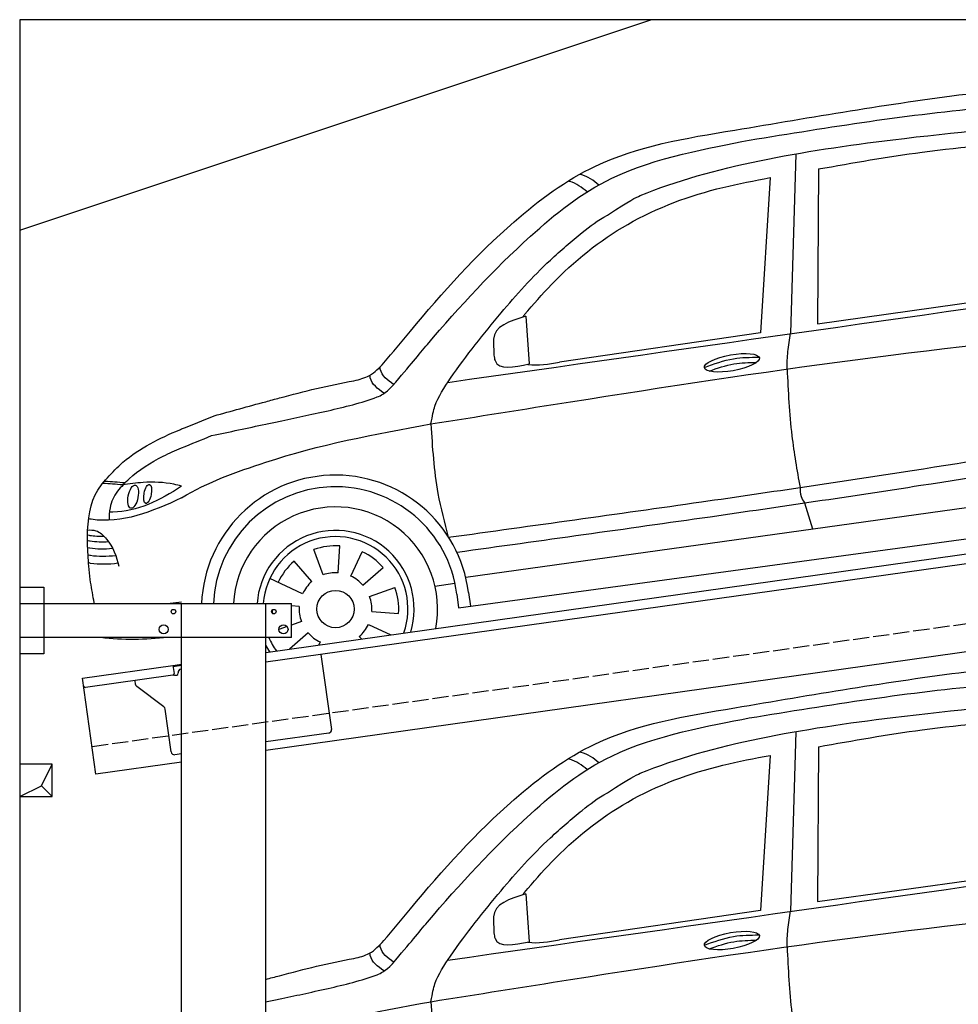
# Model space of a CAD drawing. Extents: x 524 to 6324, y 265 to 5590.
# Tile 2 of 3: x 524 to 3424, y 2548 to 5590. Entities that reach past the tile are written whole.
import ezdxf

# ---------------------------------------------------------------- set-up
doc = ezdxf.new("R2010")
doc.units = 0
doc.header["$LTSCALE"] = 10
doc.header["$MEASUREMENT"] = 0
doc.linetypes.add('GEN3', pattern=[6.25, 5, -1.25])
doc.layers.get('0').update_dxf_attribs({"linetype": 'CONTINUOUS'})
for name, color, linetype in [('3', 6, 'GEN3'), ('BREAKTHROUGH', 1, 'CONTINUOUS'), ('CAR', 1, 'CONTINUOUS')]:
    doc.layers.add(name, color=color, linetype=linetype)
doc.layers.add('AM_0', color=7, linetype='CONTINUOUS', lineweight=30)

# ---------------------------------------------------------------- blocks, each defined once
blk = doc.blocks.new('CAR_EG')
at = {"layer": 'CAR'}
for p, q in [((33784.9, 2644.9), (33768.8, 2090.9)), ((33855.2, 2598.7), (33852.2, 2120.1)), ((33705.9, 2571.9), (33676, 2092.9)), ((33852.2, 2120.1), (34567.6, 2220.6)), ((32950.4, 2144.1), (32961.3, 1996.3)), ((33676, 2092.9), (33055.3, 2001.9)), ((32851.3, 2067.7), (32852.3, 2023.4))]:
    blk.add_line(p, q, dxfattribs=at)
blk.add_ellipse((33587.4, 1999.8), major_axis=(-85, -15.3), ratio=0.28676, dxfattribs=at)
for points, knots in [([(33596.2, 2718.6), (33833.8, 2759.2), (34248.6, 2830.2), (34671.7, 2869.7), (34851.8, 2870.2)], [0, 0, 0, 0, 724.09838, 1264.268143, 1264.268143, 1264.268143, 1264.268143]), ([(33641.3, 2687.7), (33888.6, 2727.9), (34289.4, 2793.1), (34696.2, 2808.8), (34851.8, 2807)], [0, 0, 0, 0, 750.99467, 1217.35525, 1217.35525, 1217.35525, 1217.35525]), ([(33203.6, 2456.4), (33274.2, 2503.5), (33505.2, 2604.9), (34003.4, 2687.4), (34469.5, 2730.1), (34567.3, 2738.8)], [0, 0, 0, 0, 57.768711, 889.406275, 1467.79431, 1467.79431, 1467.79431, 1467.79431]), ([(32511.9, 1999.5), (32540.7, 2032.1), (32664.8, 2185.7), (32868.8, 2412.1), (33192.2, 2651), (33443.2, 2694.1), (33596.2, 2718.6)], [50.344413, 50.344413, 50.344413, 50.344413, 177.37825, 645.222843, 958.928175, 1403.607995, 1403.607995, 1403.607995, 1403.607995]), ([(32539, 1928.3), (32594.1, 1993.3), (32717.5, 2142.3), (32922, 2364), (33233.9, 2614.9), (33520.5, 2663.7), (33641.3, 2687.7)], [50.344413, 50.344413, 50.344413, 50.344413, 177.37825, 645.222843, 958.928175, 1403.607995, 1403.607995, 1403.607995, 1403.607995]), ([(33855.2, 2598.7), (33961.7, 2617.6), (34195, 2659.1), (34431.3, 2677.8), (34559.8, 2688)], [0, 0, 0, 0, 324.185882, 710.565468, 710.565468, 710.565468, 710.565468]), ([(32947, 2148.7), (32974.2, 2180.2), (33066.6, 2287.5), (33261.9, 2444.9), (33504.8, 2534.1), (33657, 2562.7), (33705.9, 2571.9)], [0, 0, 0, 0, 124.967161, 424.753108, 740.250919, 889.487182, 889.487182, 889.487182, 889.487182]), ([(33140.6, 2528.1), (33123.7, 2541.2), (33105.6, 2555.2), (33084, 2560.6), (33082.7, 2560.9)], [0, 0, 0, 0, 62.591131, 66.740772, 66.740772, 66.740772, 66.740772]), ([(33176.9, 2549.1), (33159.7, 2562.5), (33141.5, 2576.8), (33119.6, 2581.7), (33118.4, 2582)], [0, 0, 0, 0, 63.592448, 67.287293, 67.287293, 67.287293, 67.287293]), ([(32657.7, 1810.8), (32662.7, 1837.8), (32671, 1881.3), (32747.8, 1998.5), (32864.2, 2144.7), (32997.2, 2295.2), (33118.4, 2396.8), (33172.1, 2440.2), (33203.6, 2456.4)], [0, 0, 0, 0, 49.530978, 151.975748, 416.614123, 642.731173, 769.0417, 862.873828, 862.873828, 862.873828, 862.873828]), ([(32950.4, 2144.1), (32901.2, 2128.4), (32850.1, 2112.1), (32851.2, 2069.4), (32851.3, 2067.7)], [0, 0, 0, 0, 122.1456, 127.162483, 127.162483, 127.162483, 127.162483]), ([(32657.7, 1810.8), (32801.3, 1833.7), (33529.6, 1949.8), (34261.4, 2059.7), (34851.8, 2102.1)], [0, 0, 0, 0, 436.512598, 2212.794207, 2212.794207, 2212.794207, 2212.794207]), ([(33758.1, 1980.9), (33758.4, 1998.7), (33759.2, 2035.7), (33765.5, 2072.1), (33768.8, 2090.9)], [0, 0, 0, 0, 53.441715, 110.698869, 110.698869, 110.698869, 110.698869]), ([(32852.3, 2023.4), (32853.1, 2017.4), (32858.9, 1974.6), (32913.9, 1986.3), (32961.3, 1996.3)], [0, 0, 0, 0, 17.173154, 123.258066, 123.258066, 123.258066, 123.258066]), ([(33502.5, 1985.1), (33532.3, 1996.2), (33586.6, 2016.4), (33644.4, 2016.9), (33670.5, 2017.1)], [0, 0, 0, 0, 94.349912, 172.189199, 172.189199, 172.189199, 172.189199]), ([(32419.9, 1944.5), (32436.6, 1948.5), (32472.8, 1957.1), (32498.2, 1984.7), (32511.9, 1999.5)], [0, 0, 0, 0, 50.400381, 109.403718, 109.403718, 109.403718, 109.403718]), ([(32542.2, 1932.5), (32523.9, 1946.2), (32503.8, 1961.3), (32500.5, 1984.3), (32500.2, 1986.4)], [0, 0, 0, 0, 62.779001, 69.168935, 69.168935, 69.168935, 69.168935]), ([(33517.4, 1974), (33542.6, 1983.3), (33589.9, 1999.4), (33639.9, 2000.6), (33663.2, 2000.9)], [14.4466, 14.4466, 14.4466, 14.4466, 94.349912, 163.782287, 163.782287, 163.782287, 163.782287]), ([(33758.1, 1980.9), (33761.4, 1911.9), (33767.2, 1789.1), (33788.6, 1668), (33798, 1614.9)], [0, 0, 0, 0, 206.928271, 368.471033, 368.471033, 368.471033, 368.471033]), ([(32512.5, 1905.7), (32493.6, 1919.4), (32472.8, 1934.5), (32469.5, 1957.8), (32469.2, 1960)], [0, 0, 0, 0, 63.952186, 70.34212, 70.34212, 70.34212, 70.34212]), ([(32147.1, 1879.7), (32161.4, 1883.6), (32253.2, 1908.3), (32340.9, 1930.5), (32419.9, 1944.5)], [480.055163, 480.055163, 480.055163, 480.055163, 524.621583, 765.993096, 765.993096, 765.993096, 765.993096]), ([(32147.1, 1810.2), (32160.6, 1813.1), (32224.9, 1826.6), (32326.6, 1848.2), (32457.9, 1879.4), (32514.8, 1903.7), (32539, 1928.3)], [490.628989, 490.628989, 490.628989, 490.628989, 533.213795, 695.201858, 838.866463, 874.591058, 874.591058, 874.591058, 874.591058]), ([(32657.7, 1810.8), (32662, 1738.8), (32669.1, 1620.2), (32699.5, 1505.7), (32711.4, 1460.7)], [0, 0, 0, 0, 215.839891, 354.944954, 354.944954, 354.944954, 354.944954])]:
    blk.add_open_spline(points, degree=3, knots=knots, dxfattribs=at)
for points in [[(32710, 1939.3), (33423.9, 2040.7), (34137.9, 2142.1), (34851.8, 2243.5)], [(32947, 2148.7), (32945, 2146.1), (32942.9, 2143.6), (32940.9, 2141.1)], [(32957.3, 1994.6), (32988.8, 1990.5), (33022.1, 1996.2), (33055.3, 2001.9)], [(32147.1, 1692.4), (32311.6, 1747.3), (32484.7, 1779), (32657.7, 1810.8)]]:
    blk.add_open_spline(points, degree=3, dxfattribs=at)
blk = doc.blocks.new('CAR_OG')
at = {"layer": 'CAR'}
for p, q in [((33784.9, 2644.9), (33768.8, 2090.9)), ((33855.2, 2598.7), (33852.2, 2120.1)), ((33705.9, 2571.9), (33676, 2092.9)), ((33852.2, 2120.1), (34567.6, 2220.6)), ((32950.4, 2144.1), (32961.3, 1996.3)), ((33676, 2092.9), (33055.3, 2001.9)), ((32851.3, 2067.7), (32852.3, 2023.4)), ((33798, 1614.9), (33798.1, 1614.6)), ((32765, 1337.2), (34678.2, 1603.8)), ((33812.2, 1566.9), (33836.1, 1486.6)), ((32742.6, 1242.5), (34728.2, 1512.2)), ((32370.6, 1351), (32376.4, 1434)), ((32324.4, 1344.5), (32296, 1422.7)), ((32410.2, 1340.8), (32445.4, 1416.2)), ((32289.2, 1323.7), (32234.6, 1386.5)), ((32447.5, 1312.7), (32510.3, 1367.3)), ((32261.1, 1286.5), (32160, 1333.6)), ((32670, 1309.7), (32731.8, 1319)), ((32468.3, 1277.4), (32546.4, 1305.9)), ((32737.8, 1285.1), (32742.6, 1242.7)), ((32773.7, 1289.8), (32780.4, 1247.5)), ((32250.8, 1246.9), (32227.1, 1248.5)), ((32474.8, 1231.2), (32557.7, 1225.4)), ((32257.3, 1200.7), (32227.1, 1189.6)), ((32464.5, 1191.6), (32533.6, 1159.4)), ((32213.2, 1184.6), (32188.1, 1175.5)), ((32278.1, 1165.4), (32220.6, 1115.4)), ((32315.4, 1137.3), (32311.1, 1128.1)), ((32436.4, 1154.3), (32443.1, 1146.7))]:
    blk.add_line(p, q, dxfattribs=at)
blk.add_circle((32362.8, 1239), 57.7, dxfattribs=at)
for centre, radius, start, end in [((32362.7, 1238.7), 414.2, 7.0809, 177.5965), ((32362.8, 1239.1), 377.8, 6.9984, 177.4157), ((32362.8, 1239), 315.6, 349.0223, 176.9001), ((32362.8, 1239), 242.9, 342.9998, 175.97), ((32362.8, 1239), 223.8, 340.6935, 175.6249), ((32362.8, 1239), 195.4, 86, 110), ((32362.8, 1239), 195.4, 41, 65), ((32362.8, 1239), 195.4, 131, 155), ((32362.8, 1239), 112.2, 86, 110), ((32362.8, 1239), 112.2, 41, 65), ((32362.8, 1239), 112.2, 131, 155), ((32362.8, 1239), 195.4, 356, 20), ((32362.8, 1239), 112.2, 356, 20), ((32362.8, 1239), 195.4, 180.8, 183.962), ((32362.8, 1239), 112.2, 176, 200), ((32362.8, 1239), 112.2, 311, 335), ((32362.8, 1239), 112.2, 221, 245), ((32362.8, 1239), 242.9, 207.3574, 213.0002), ((32362.8, 1239), 223.8, 203.1394, 215.3065)]:
    blk.add_arc(centre, radius, start, end, dxfattribs=at)
for centre, major_axis, ratio in [((33587.4, 1999.8), (-85, -15.3), 0.28676), ((31737.5, 1586.1), (-7, -35.6), 0.420401), ((31782.5, 1594.8), (-5.8, -29.5), 0.368142)]:
    blk.add_ellipse(centre, major_axis=major_axis, ratio=ratio, dxfattribs=at)
for points, knots in [([(33596.2, 2718.6), (33833.8, 2759.2), (34248.6, 2830.2), (34671.7, 2869.7), (34851.8, 2870.2), (34851.8, 2870.2), (34851.8, 2870.2), (34851.8, 2870.2), (34879.3, 2870.3), (34906.8, 2870.4), (34934.3, 2870.5)], [0, 0, 0, 0, 724.09838, 1264.268143, 1264.268143, 1264.268143, 1264.268479, 1264.268479, 1264.268479, 1346.726272, 1346.726272, 1346.726272, 1346.726272]), ([(33641.3, 2687.7), (33888.6, 2727.9), (34289.4, 2793.1), (34696.2, 2808.8), (34851.8, 2807), (34851.8, 2807), (34851.8, 2807), (34851.8, 2807), (34878.6, 2806.6), (34905.4, 2806.3), (34932.2, 2806)], [0, 0, 0, 0, 750.99467, 1217.35525, 1217.35525, 1217.35525, 1217.355467, 1217.355467, 1217.355467, 1297.661008, 1297.661008, 1297.661008, 1297.661008]), ([(33203.6, 2456.4), (33274.2, 2503.5), (33505.2, 2604.9), (34003.4, 2687.4), (34469.5, 2730.1), (34567.3, 2738.8)], [0, 0, 0, 0, 57.768711, 889.406275, 1467.79431, 1467.79431, 1467.79431, 1467.79431]), ([(32511.9, 1999.5), (32540.7, 2032.1), (32664.8, 2185.7), (32868.8, 2412.1), (33192.2, 2651), (33443.2, 2694.1), (33596.2, 2718.6)], [50.344413, 50.344413, 50.344413, 50.344413, 177.37825, 645.222843, 958.928175, 1403.607995, 1403.607995, 1403.607995, 1403.607995]), ([(32539, 1928.3), (32594.1, 1993.3), (32717.5, 2142.3), (32922, 2364), (33233.9, 2614.9), (33520.5, 2663.7), (33641.3, 2687.7)], [50.344413, 50.344413, 50.344413, 50.344413, 177.37825, 645.222843, 958.928175, 1403.607995, 1403.607995, 1403.607995, 1403.607995]), ([(33855.2, 2598.7), (33961.7, 2617.6), (34195, 2659.1), (34431.3, 2677.8), (34559.8, 2688)], [0, 0, 0, 0, 324.185882, 710.565468, 710.565468, 710.565468, 710.565468]), ([(32947, 2148.7), (32974.2, 2180.2), (33066.6, 2287.5), (33261.9, 2444.9), (33504.8, 2534.1), (33657, 2562.7), (33705.9, 2571.9)], [0, 0, 0, 0, 124.967161, 424.753108, 740.250919, 889.487182, 889.487182, 889.487182, 889.487182]), ([(33140.6, 2528.1), (33123.7, 2541.2), (33105.6, 2555.2), (33084, 2560.6), (33082.7, 2560.9)], [0, 0, 0, 0, 62.591131, 66.740772, 66.740772, 66.740772, 66.740772]), ([(33176.9, 2549.1), (33159.7, 2562.5), (33141.5, 2576.8), (33119.6, 2581.7), (33118.4, 2582)], [0, 0, 0, 0, 63.592448, 67.287293, 67.287293, 67.287293, 67.287293]), ([(32657.7, 1810.8), (32662.7, 1837.8), (32671, 1881.3), (32747.8, 1998.5), (32864.2, 2144.7), (32997.2, 2295.2), (33118.4, 2396.8), (33172.1, 2440.2), (33203.6, 2456.4)], [0, 0, 0, 0, 49.530978, 151.975748, 416.614123, 642.731173, 769.0417, 862.873828, 862.873828, 862.873828, 862.873828]), ([(32950.4, 2144.1), (32901.2, 2128.4), (32850.1, 2112.1), (32851.2, 2069.4), (32851.3, 2067.7)], [0, 0, 0, 0, 122.1456, 127.162483, 127.162483, 127.162483, 127.162483]), ([(32657.7, 1810.8), (32801.3, 1833.7), (33529.6, 1949.8), (34261.4, 2059.7), (34851.8, 2102.1), (34851.8, 2102.1), (34851.8, 2102.1), (34851.8, 2102.1), (34878.8, 2104.1), (34905.8, 2106), (35011.8, 2112.5)], [0, 0, 0, 0, 436.512598, 2212.794207, 2212.794207, 2212.794207, 2212.794294, 2212.794294, 2212.794294, 2294.044803, 2294.044803, 2294.044803, 2294.044803]), ([(33758.1, 1980.9), (33758.4, 1998.7), (33759.2, 2035.7), (33765.5, 2072.1), (33768.8, 2090.9)], [0, 0, 0, 0, 53.441715, 110.698869, 110.698869, 110.698869, 110.698869]), ([(32852.3, 2023.4), (32853.1, 2017.4), (32858.9, 1974.6), (32913.9, 1986.3), (32961.3, 1996.3)], [0, 0, 0, 0, 17.173154, 123.258066, 123.258066, 123.258066, 123.258066]), ([(33502.5, 1985.1), (33532.3, 1996.2), (33586.6, 2016.4), (33644.4, 2016.9), (33670.5, 2017.1)], [0, 0, 0, 0, 94.349912, 172.189199, 172.189199, 172.189199, 172.189199]), ([(32419.9, 1944.5), (32436.6, 1948.5), (32472.8, 1957.1), (32498.2, 1984.7), (32511.9, 1999.5)], [0, 0, 0, 0, 50.400381, 109.403718, 109.403718, 109.403718, 109.403718]), ([(32542.2, 1932.5), (32523.9, 1946.2), (32503.8, 1961.3), (32500.5, 1984.3), (32500.2, 1986.4)], [0, 0, 0, 0, 62.779001, 69.168935, 69.168935, 69.168935, 69.168935]), ([(33517.4, 1974), (33542.6, 1983.3), (33589.9, 1999.4), (33639.9, 2000.6), (33663.2, 2000.9)], [14.4466, 14.4466, 14.4466, 14.4466, 94.349912, 163.782287, 163.782287, 163.782287, 163.782287]), ([(33758.1, 1980.9), (33761.4, 1911.9), (33767.2, 1789.1), (33788.6, 1668), (33798, 1614.9)], [0, 0, 0, 0, 206.928271, 368.471033, 368.471033, 368.471033, 368.471033]), ([(32512.5, 1905.7), (32493.6, 1919.4), (32472.8, 1934.5), (32469.5, 1957.8), (32469.2, 1960)], [0, 0, 0, 0, 63.952186, 70.34212, 70.34212, 70.34212, 70.34212]), ([(31980.1, 1774.7), (32035.7, 1786.5), (32091.4, 1798.4), (32147.1, 1810.2), (32147.1, 1810.2), (32147.1, 1810.2), (32147.1, 1810.2), (32160.6, 1813.1), (32224.9, 1826.6), (32326.6, 1848.2), (32457.9, 1879.4), (32514.8, 1903.7), (32539, 1928.3)], [315.296492, 315.296492, 315.296492, 315.296492, 490.628491, 490.628491, 490.628491, 490.628989, 490.628989, 490.628989, 533.213795, 695.201858, 838.866463, 874.591058, 874.591058, 874.591058, 874.591058]), ([(31987.7, 1836.1), (32040.8, 1850.7), (32093.9, 1865.2), (32147.1, 1879.7), (32147.1, 1879.7), (32147.1, 1879.7), (32147.1, 1879.7), (32161.4, 1883.6), (32253.2, 1908.3), (32340.9, 1930.5), (32419.9, 1944.5)], [315.250785, 315.250785, 315.250785, 315.250785, 480.054857, 480.054857, 480.054857, 480.055163, 480.055163, 480.055163, 524.621583, 765.993096, 765.993096, 765.993096, 765.993096]), ([(31706.2, 1692.3), (31759.3, 1737.1), (31820.4, 1768), (31885.2, 1794.5), (31887.1, 1795.3), (31887.1, 1795.3), (31887.1, 1795.3), (31887.1, 1795.3), (31920.6, 1808.9), (31954.1, 1822.5), (31987.7, 1836.1)], [0, 0, 0, 0, 203.81625, 209.964483, 209.964483, 209.964483, 209.96525, 209.96525, 209.96525, 318.413056, 318.413056, 318.413056, 318.413056]), ([(31887.1, 1582.2), (31968.1, 1632.6), (32057.6, 1662.5), (32147.1, 1692.4), (32147.1, 1692.4), (32147.1, 1692.4), (32147.1, 1692.4), (32311.6, 1747.3), (32484.7, 1779), (32657.7, 1810.8)], [-29.925656, -29.925656, -29.925656, -29.925656, 254.205985, 254.205985, 254.205985, 254.206526, 254.206526, 254.206526, 776.620193, 776.620193, 776.620193, 776.620193]), ([(32657.7, 1810.8), (32662, 1738.8), (32669.1, 1620.2), (32699.5, 1505.7), (32711.4, 1460.7)], [0, 0, 0, 0, 215.839891, 354.944954, 354.944954, 354.944954, 354.944954]), ([(31706.9, 1622.8), (31714.2, 1631.3), (31747.8, 1664.4), (31809.4, 1702.8), (31867.9, 1729.1), (31887.1, 1736.9), (31887.1, 1736.9), (31887.1, 1736.9), (31887.1, 1736.9), (31918.1, 1749.5), (31949.1, 1762.1), (31980.1, 1774.7)], [0, 0, 0, 0, 24.084222, 155.986732, 218.493639, 218.493639, 218.493639, 218.494785, 218.494785, 218.494785, 319.794323, 319.794323, 319.794323, 319.794323]), ([(32711.4, 1460.7), (32972.1, 1496.8), (33450.2, 1562.9), (34112.9, 1660.8), (34514.4, 1725.8), (34699.2, 1755.6)], [0, 0, 0, 0, 789.48509, 1447.853915, 2009.615295, 2009.615295, 2009.615295, 2009.615295]), ([(31604.9, 1329.9), (31603.6, 1343.6), (31602.3, 1357.4), (31601, 1371.1), (31601, 1371.1), (31601, 1371.1), (31601, 1371.1), (31598.7, 1394.9), (31594.3, 1468.9), (31601.8, 1595), (31673, 1661.3), (31706.2, 1692.3)], [78.225526, 78.225526, 78.225526, 78.225526, 119.851436, 119.851436, 119.851436, 119.852444, 119.852444, 119.852444, 191.93092, 342.437223, 474.217328, 474.217328, 474.217328, 474.217328]), ([(32738.3, 1414.9), (32999, 1451), (33477.1, 1517.1), (34126.3, 1613), (34514.4, 1675.6), (34685.8, 1703.3)], [0, 0, 0, 0, 789.48509, 1447.853915, 1968.782349, 1968.782349, 1968.782349, 1968.782349]), ([(31704.9, 1622.4), (31684.5, 1624.3), (31663.9, 1626.3), (31643.3, 1627), (31643.1, 1627)], [0, 0, 0, 0, 61.376917, 62.007676, 62.007676, 62.007676, 62.007676]), ([(31711, 1628.7), (31691.1, 1630.3), (31670.5, 1632), (31649.9, 1633.3), (31649.1, 1633.4)], [0, 0, 0, 0, 59.748563, 62.007252, 62.007252, 62.007252, 62.007252]), ([(31706.9, 1622.8), (31700.8, 1616.3), (31682, 1596.2), (31664.2, 1557.8), (31663.6, 1526.1), (31663.4, 1513.1)], [0, 0, 0, 0, 26.607883, 82.586376, 121.305084, 121.305084, 121.305084, 121.305084]), ([(31887.1, 1618.6), (31820.7, 1573.4), (31746.4, 1538.7), (31667.6, 1538.3), (31664.8, 1538.3)], [22.205234, 22.205234, 22.205234, 22.205234, 250.654379, 261.558263, 261.558263, 261.558263, 261.558263]), ([(31887.1, 1618.6), (31879.2, 1620.8), (31840.6, 1630.6), (31778.4, 1633), (31725.9, 1625.4), (31704.9, 1622.4)], [47.416961, 47.416961, 47.416961, 47.416961, 71.915739, 167.121362, 230.971512, 230.971512, 230.971512, 230.971512]), ([(33798, 1614.9), (33798.1, 1605.4), (33798.4, 1588), (33807.9, 1573.5), (33812.2, 1566.9)], [0, 0, 0, 0, 27.92682, 51.026657, 51.026657, 51.026657, 51.026657]), ([(31887.1, 1582.2), (31795.1, 1539.6), (31700.2, 1500.5), (31602.9, 1517.1), (31600.2, 1517.5)], [27.349633, 27.349633, 27.349633, 27.349633, 314.789813, 323.124052, 323.124052, 323.124052, 323.124052]), ([(31597.4, 1483.2), (31606, 1483.3), (31628.8, 1483.4), (31670.4, 1443.2), (31686.7, 1401.6), (31693.4, 1371.1)], [0, 0, 0, 0, 24.923737, 66.713459, 159.728952, 159.728952, 159.728952, 159.728952]), ([(31597.8, 1468.6), (31602.3, 1466.9), (31616.6, 1464.8), (31632.3, 1463.9), (31647.6, 1464.1)], [7.315315, 7.315315, 7.315315, 7.315315, 9.570511, 55.898453, 55.898453, 55.898453, 55.898453]), ([(31598.9, 1451.2), (31603.4, 1449.5), (31621.5, 1446.9), (31641.7, 1446.1), (31661.4, 1447.2)], [7.315315, 7.315315, 7.315315, 7.315315, 9.570511, 68.699879, 68.699879, 68.699879, 68.699879]), ([(31597.9, 1429.6), (31602.4, 1427.8), (31624.5, 1424.7), (31649.7, 1424.1), (31674, 1426.6)], [7.315315, 7.315315, 7.315315, 7.315315, 9.570511, 82.217152, 82.217152, 82.217152, 82.217152]), ([(31599.8, 1406.9), (31604.2, 1405.2), (31628.6, 1401.7), (31656.8, 1401.4), (31683.6, 1404.8)], [7.315315, 7.315315, 7.315315, 7.315315, 9.570511, 89.963922, 89.963922, 89.963922, 89.963922]), ([(31600.4, 1382.8), (31604.9, 1381), (31631.2, 1377.3), (31661.8, 1377.2), (31690.6, 1381.6)], [7.315315, 7.315315, 7.315315, 7.315315, 9.570511, 96.299386, 96.299386, 96.299386, 96.299386]), ([(31617.6, 1256.1), (31617, 1259.4), (31616.4, 1262.8), (31615.8, 1266.1), (31615.8, 1266.1), (31615.8, 1266.1), (31615.8, 1266.1), (31612.2, 1287.4), (31608.6, 1308.6), (31604.9, 1329.9)], [3.376174, 3.376174, 3.376174, 3.376174, 13.499231, 13.499231, 13.499231, 13.499389, 13.499389, 13.499389, 78.079734, 78.079734, 78.079734, 78.079734])]:
    blk.add_open_spline(points, degree=3, knots=knots, dxfattribs=at)
for points in [[(32710, 1939.3), (33423.9, 2040.7), (34137.9, 2142.1), (34851.8, 2243.5)], [(32947, 2148.7), (32945, 2146.1), (32942.9, 2143.6), (32940.9, 2141.1)], [(32957.3, 1994.6), (32988.8, 1990.5), (33022.1, 1996.2), (33055.3, 2001.9)], [(31887.1, 1260.2), (31875.5, 1258.8), (31864, 1257.4), (31852.4, 1256.1)], [(31844.9, 1151.1), (31775.4, 1143.9), (31706.2, 1141.6), (31637.5, 1151.1)]]:
    blk.add_open_spline(points, degree=3, dxfattribs=at)

msp = doc.modelspace()

# ---------------------------------------------------------------- linework, layer by layer
for p, q in [((5824.1, 5590), (524.1, 5590)), ((524.1, 5590), (524.1, 440)), ((524.1, 4940), (2474.1, 5590)), ((1284.1, 3635.2), (3762.9, 3983.6)), ((3770.1, 3954.3), (1284.1, 3604.9)), ((524.1, 3836.2), (599.1, 3836.2)), ((599.1, 3836.2), (599.1, 3631.2)), ((524.1, 3786.2), (1364.1, 3786.2)), ((1024.1, 2266.2), (1024.1, 3786.2)), ((1284.1, 446.2), (1284.1, 3786.2)), ((1364.1, 3681.2), (1364.1, 3786.2)), ((3988.8, 3712.4), (1284.1, 3332.2)), ((1364.1, 3681.2), (524.1, 3681.2)), ((599.1, 3631.2), (524.1, 3631.2)), ((1454.8, 3628.9), (1487.4, 3397.2)), ((717.8, 3555.6), (997.6, 3594.9)), ((997.6, 3594.9), (1024.1, 3598.6)), ((997.6, 3594.9), (1001.1, 3570.2)), ((1024.1, 3594.6), (998.2, 3591)), ((996.8, 3564.5), (727, 3526.6)), ((1004.4, 3564.6), (1009.3, 3565.3)), ((1013.6, 3570.9), (1013.5, 3571.9)), ((1022, 3583.2), (1024.1, 3583.5)), ((759.6, 3258.5), (717.8, 3555.6)), ((882.1, 3536.4), (880.5, 3548.2)), ((969.7, 3466.7), (886, 3529.8)), ((992.3, 3327.6), (973.6, 3460.1)), ((1478.9, 3385.9), (1284.1, 3358.5)), ((1024.1, 3321.9), (1003.5, 3319.1)), ((1024.1, 3295.7), (759.6, 3258.5))]:
    msp.add_line(p, q)
for centre, radius in [((999.1, 3761.2), 7), ((1309.1, 3761.2), 7), ((969.1, 3706.2), 14), ((1339.1, 3706.2), 14)]:
    msp.add_circle(centre, radius)
for centre, radius, start, end in [((996.1, 3569.5), 5, 278, 8), ((1003.7, 3569.5), 5, 221.2367, 278), ((1008.6, 3570.2), 5, 278, 8), ((1023.4, 3573.3), 10, 98, 188), ((726.3, 3531.5), 5, 188, 278), ((892, 3537.8), 10, 188, 233), ((963.7, 3458.7), 10, 8, 53), ((1477.5, 3395.8), 10, 278, 8), ((1002.2, 3329), 10, 188, 278)]:
    msp.add_arc(centre, radius, start, end)
at = {"layer": '3'}
msp.add_line((747.5, 3344.7), (5754.9, 4048.4), dxfattribs=at)
at = {"layer": 'BREAKTHROUGH'}
for p, q in [((591.5, 3223), (624.1, 3290)), ((524.1, 3190), (591.5, 3223)), ((591.2, 3222.8), (624.1, 3190))]:
    msp.add_line(p, q, dxfattribs=at)
msp.add_lwpolyline([(624.1, 3290), (524.1, 3290), (524.1, 3190), (624.1, 3190)], close=True, dxfattribs=at)

# ---------------------------------------------------------------- block references
at = {"layer": 'AM_0'}
for name, p in [('CAR_OG', (-30863, 2530.1)), ('CAR_EG', (-30863, 745.1))]:
    msp.add_blockref(name, p, dxfattribs=at)

doc.saveas('drawing.dxf')
